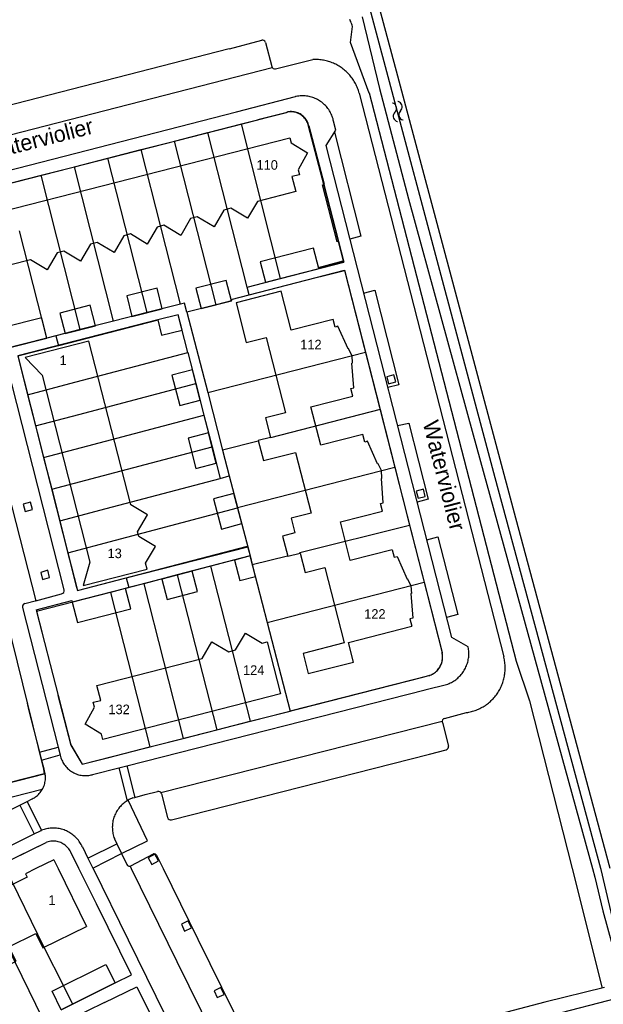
# Model space of a CAD drawing. Extents: x 123992 to 125854, y 449108 to 451911.
# Tile 117 of 175: x 125571 to 125663, y 450479 to 450633. Entities that reach past the tile are written whole.
import ezdxf
from ezdxf.enums import TextEntityAlignment as Align

# ---------------------------------------------------------------- set-up
doc = ezdxf.new("R2010")
doc.units = 0
for name, color, linetype in [('DEFAULT_113', 2, 'CONTINUOUS'), ('DEFAULT_117', 3, 'CONTINUOUS'), ('DEFAULT_21', 8, 'CONTINUOUS'), ('DEFAULT_23', 9, 'CONTINUOUS'), ('DEFAULT_4', 1, 'CONTINUOUS'), ('DEFAULT_48', 141, 'CONTINUOUS'), ('DEFAULT_5', 1, 'CONTINUOUS'), ('DEFAULT_7', 5, 'CONTINUOUS'), ('DEFAULT_79', 9, 'CONTINUOUS'), ('DEFAULT_80', 9, 'CONTINUOUS'), ('DEFAULT_99', 9, 'CONTINUOUS'), ('S05_WATER', 141, 'CONTINUOUS')]:
    doc.layers.add(name, color=color, linetype=linetype)

msp = doc.modelspace()

# ---------------------------------------------------------------- linework, layer by layer
at = {"layer": 'DEFAULT_21'}
for points in [[(125605.834, 450616.613), (125612.898, 450618.421)], [(125616.368, 450616.274), (125616.318, 450616.468), (125616.254, 450616.657), (125616.177, 450616.842), (125616.088, 450617.02), (125615.986, 450617.193), (125615.872, 450617.357), (125615.747, 450617.513), (125615.612, 450617.66), (125615.466, 450617.797), (125615.311, 450617.924), (125615.148, 450618.039), (125614.977, 450618.143), (125614.799, 450618.234), (125614.615, 450618.313), (125614.426, 450618.379), (125614.233, 450618.431), (125614.037, 450618.469), (125613.839, 450618.494), (125613.639, 450618.505), (125613.439, 450618.501), (125613.24, 450618.484), (125613.042, 450618.453), (125612.898, 450618.421)], [(125600.594, 450615.272), (125605.834, 450616.613)], [(125611.977, 450592.42), (125605.834, 450616.613)], [(125611.977, 450592.42), (125621.918, 450594.977), (125618.746, 450607.148), (125616.368, 450616.274)], [(125595.371, 450613.935), (125600.594, 450615.272)], [(125606.738, 450591.073), (125600.594, 450615.272)], [(125590.14, 450612.596), (125595.371, 450613.935)], [(125601.88, 450588.305), (125595.371, 450613.935)], [(125584.909, 450611.257), (125590.14, 450612.596)], [(125596.284, 450588.395), (125590.14, 450612.596)], [(125574.447, 450608.579), (125579.668, 450609.915)], [(125579.668, 450609.915), (125584.909, 450611.257)], [(125585.808, 450585.731), (125579.668, 450609.915)], [(125591.052, 450587.065), (125584.909, 450611.257)], [(125569.205, 450607.237), (125569.774, 450607.382), (125574.447, 450608.579)], [(125580.585, 450584.402), (125574.447, 450608.579)], [(125575.342, 450583.068), (125571.079, 450599.855)], [(125607.049, 450589.847), (125621.997, 450593.691), (125625.27, 450580.884)], [(125606.738, 450591.073), (125611.977, 450592.42)], [(125604.222, 450589.12), (125607.049, 450589.847)], [(125607.049, 450589.847), (125606.738, 450591.073)], [(125596.284, 450588.395), (125591.052, 450587.065)], [(125597.298, 450587.128), (125596.927, 450588.559), (125596.284, 450588.395)], [(125601.88, 450588.305), (125597.298, 450587.128)], [(125604.222, 450589.12), (125604.273, 450588.919), (125601.88, 450588.305)], [(125597.46, 450580.842), (125595.951, 450586.738), (125592.743, 450585.941), (125592.761, 450585.87), (125577.204, 450581.877)], [(125591.052, 450587.065), (125585.808, 450585.731)], [(125597.298, 450587.128), (125600.558, 450574.562)], [(125585.808, 450585.731), (125580.585, 450584.402)], [(125580.585, 450584.402), (125576.751, 450583.426)], [(125575.342, 450583.068), (125568.353, 450581.29)], [(125576.751, 450583.426), (125575.342, 450583.068)], [(125576.751, 450583.426), (125577.204, 450581.877)], [(125577.204, 450581.877), (125570.798, 450580.233), (125572.337, 450574.209)], [(125578.939, 450575.952), (125597.46, 450580.842)], [(125597.46, 450580.842), (125598.712, 450575.95)], [(125600.558, 450574.562), (125625.27, 450580.884)], [(125625.27, 450580.884), (125627.568, 450571.894)], [(125572.337, 450574.209), (125578.939, 450575.952)], [(125580.358, 450571.104), (125598.712, 450575.95)], [(125598.712, 450575.95), (125599.979, 450570.999)], [(125600.558, 450574.562), (125602.905, 450565.515)], [(125572.337, 450574.209), (125573.587, 450569.317)], [(125627.568, 450571.894), (125610.418, 450567.458), (125610.398, 450567.538), (125608.47, 450567.043), (125608.491, 450566.96), (125602.905, 450565.515)], [(125627.568, 450571.894), (125629.877, 450562.86)], [(125573.587, 450569.317), (125580.358, 450571.104)], [(125581.795, 450566.198), (125599.979, 450570.999)], [(125599.979, 450570.999), (125601.243, 450566.059)], [(125573.587, 450569.317), (125574.852, 450564.366)], [(125574.852, 450564.366), (125581.795, 450566.198)], [(125583.228, 450561.302), (125601.243, 450566.059)], [(125601.243, 450566.059), (125602.51, 450561.108)], [(125602.905, 450565.515), (125603.949, 450561.488)], [(125574.852, 450564.366), (125576.115, 450559.424)], [(125605.226, 450556.565), (125629.877, 450562.86)], [(125629.877, 450562.86), (125632.193, 450553.8)], [(125576.115, 450559.424), (125583.228, 450561.302)], [(125584.665, 450556.396), (125602.51, 450561.108)], [(125602.51, 450561.108), (125603.949, 450561.488)], [(125603.949, 450561.488), (125605.226, 450556.565)], [(125576.115, 450559.424), (125577.38, 450554.473)], [(125577.38, 450554.473), (125584.665, 450556.396)], [(125586.115, 450551.442), (125605.245, 450556.492)], [(125605.226, 450556.565), (125605.245, 450556.492)], [(125605.245, 450556.492), (125606.827, 450550.396)], [(125577.38, 450554.473), (125578.658, 450549.474)], [(125607.548, 450547.615), (125613.083, 450549.004), (125613.102, 450548.93), (125615.039, 450549.424), (125615.022, 450549.491), (125632.193, 450553.8)], [(125632.193, 450553.8), (125634.484, 450544.839)], [(125578.658, 450549.474), (125586.115, 450551.442)], [(125587.785, 450545.527), (125606.827, 450550.396)], [(125606.827, 450550.396), (125607.2, 450548.958)], [(125578.658, 450549.474), (125580.165, 450543.578), (125587.785, 450545.527)], [(125607.2, 450548.958), (125601, 450547.345)], [(125607.2, 450548.958), (125607.548, 450547.615)], [(125601, 450547.345), (125595.772, 450545.985)], [(125601, 450547.345), (125607.213, 450523.072)], [(125607.548, 450547.615), (125609.895, 450538.568)], [(125587.785, 450545.527), (125588.198, 450544.014)], [(125595.772, 450545.985), (125590.536, 450544.623)], [(125595.772, 450545.985), (125601.982, 450521.736)], [(125588.198, 450544.014), (125585.311, 450543.263)], [(125590.536, 450544.623), (125588.198, 450544.014)], [(125590.536, 450544.623), (125596.74, 450520.398)], [(125609.895, 450538.568), (125634.484, 450544.839)], [(125634.484, 450544.839), (125637.295, 450533.843)], [(125585.311, 450543.263), (125573.755, 450540.257), (125577.115, 450527.136), (125579.092, 450519.415), (125580.887, 450516.351), (125584.86, 450517.365), (125591.507, 450519.062)], [(125585.311, 450543.263), (125591.507, 450519.062)], [(125557.192, 450536.077), (125569.058, 450539.112), (125574.837, 450515.559), (125574.937, 450514.855), (125563.405, 450511.906)], [(125609.895, 450538.568), (125613.499, 450524.677)], [(125635.198, 450530.21), (125635.387, 450530.274), (125635.572, 450530.35), (125635.752, 450530.438), (125635.925, 450530.538), (125636.092, 450530.649), (125636.25, 450530.77), (125636.401, 450530.902), (125636.543, 450531.043), (125636.675, 450531.193), (125636.797, 450531.351), (125636.909, 450531.517), (125637.009, 450531.69), (125637.098, 450531.869), (125637.176, 450532.053), (125637.241, 450532.243), (125637.293, 450532.435), (125637.333, 450532.631), (125637.36, 450532.83), (125637.374, 450533.029), (125637.375, 450533.229), (125637.363, 450533.429), (125637.338, 450533.627), (125637.3, 450533.823), (125637.295, 450533.843)], [(125635.198, 450530.21), (125613.499, 450524.677)], [(125607.213, 450523.072), (125613.499, 450524.677)], [(125601.982, 450521.736), (125607.213, 450523.072)], [(125594.818, 450519.907), (125596.74, 450520.398)], [(125596.74, 450520.398), (125601.982, 450521.736)], [(125591.507, 450519.062), (125594.818, 450519.907)], [(125568.508, 450500.791), (125575.232, 450504.101)], [(125579.093, 450502.599), (125578.999, 450502.776), (125578.894, 450502.946), (125578.778, 450503.108), (125578.651, 450503.263), (125578.515, 450503.41), (125578.369, 450503.547), (125578.215, 450503.674), (125578.053, 450503.791), (125577.883, 450503.897), (125577.707, 450503.992), (125577.525, 450504.075), (125577.338, 450504.146), (125577.147, 450504.204), (125576.953, 450504.25), (125576.756, 450504.284), (125576.557, 450504.304), (125576.357, 450504.311), (125576.157, 450504.305), (125575.958, 450504.286), (125575.76, 450504.254), (125575.566, 450504.21), (125575.374, 450504.152), (125575.232, 450504.101)], [(125580.393, 450500), (125579.093, 450502.599)], [(125568.894, 450500), (125574.898, 450487.683)], [(125583.14, 450494.511), (125580.393, 450500)], [(125574.74, 450476.506), (125563.923, 450498.533)], [(125586.048, 450482.099), (125588.615, 450483.391), (125583.14, 450494.511)], [(125574.898, 450487.683), (125577.957, 450481.666)], [(125579.384, 450478.791), (125586.048, 450482.099)], [(125577.957, 450481.666), (125579.384, 450478.791)], [(125584.385, 450479.047), (125589.478, 450481.477), (125593.597, 450473.129)], [(125584.385, 450479.047), (125576.096, 450474.98)], [(125577.601, 450477.906), (125579.384, 450478.791)]]:
    msp.add_lwpolyline(points, dxfattribs=at)
at = {"layer": 'DEFAULT_23'}
for points in [[(125662.164, 450500), (125645.583, 450561.186), (125620.353, 450655.735), (125605.493, 450710.943)], [(125685.862, 450411.336), (125674.461, 450453.195), (125666.784, 450481.852), (125664.343, 450490.721), (125662.206, 450499.846), (125662.164, 450500)]]:
    msp.add_lwpolyline(points, dxfattribs=at)
at = {"layer": 'DEFAULT_4'}
for points in [[(125563.53, 450601.676), (125613.453, 450614.455), (125613.655, 450613.669), (125616.204, 450612.072)], [(125616.204, 450612.072), (125614.728, 450609.449), (125614.927, 450608.662), (125613.762, 450608.367), (125614.359, 450606.025), (125608.342, 450604.484), (125606.795, 450601.837), (125604.167, 450603.414), (125603.102, 450603.136), (125601.564, 450600.494), (125598.93, 450602.068), (125597.876, 450601.792), (125596.332, 450599.153), (125593.701, 450600.741), (125592.65, 450600.457), (125591.1, 450597.811), (125588.47, 450599.382), (125587.423, 450599.111), (125585.882, 450596.462), (125583.248, 450598.045), (125582.191, 450597.774), (125580.643, 450595.127), (125578.018, 450596.701), (125576.956, 450596.434), (125575.418, 450593.783), (125572.78, 450595.353), (125566.766, 450593.816)], [(125617.953, 450593.957), (125617.14, 450597.151), (125608.783, 450595.009), (125609.606, 450591.811), (125617.953, 450593.957)], [(125612.074, 450590.406), (125605.007, 450588.589)], [(125623.128, 450580.336), (125622.633, 450581.429), (125622.557, 450581.399), (125620.977, 450584.922), (125620.547, 450584.814), (125620.233, 450585.989), (125613.647, 450584.297), (125612.074, 450590.406)], [(125582.976, 450585.023), (125582.161, 450588.214), (125577.397, 450587.005), (125578.21, 450583.809), (125582.976, 450585.023)], [(125605.007, 450588.589), (125606.599, 450582.393), (125609.715, 450583.191), (125612.732, 450571.397), (125609.614, 450570.598), (125610.398, 450567.538), (125608.47, 450567.043), (125609.282, 450563.887), (125614.317, 450565.182), (125616.764, 450555.676), (125613.648, 450554.876), (125614.235, 450552.582), (125612.294, 450552.086), (125613.102, 450548.93), (125615.039, 450549.425), (125615.822, 450546.363), (125618.94, 450547.161), (125621.963, 450535.357), (125615.496, 450533.7), (125616.304, 450530.539), (125623.387, 450532.35), (125622.604, 450535.413), (125632.549, 450537.955)], [(125575.362, 450583.071), (125574.553, 450586.267), (125568.548, 450584.732), (125569.361, 450581.546), (125575.362, 450583.071)], [(125592.399, 450550.452), (125589.756, 450552), (125589.56, 450552.759), (125591.147, 450555.385), (125588.5, 450556.946), (125581.937, 450582.576), (125571.956, 450580.015), (125574.631, 450577.277), (125582.107, 450548.016), (125581.07, 450544.325), (125591.057, 450546.88), (125590.815, 450547.817), (125592.399, 450550.452)], [(125629.489, 450549.945), (125622.907, 450548.253), (125621.355, 450554.292), (125627.938, 450555.981), (125627.637, 450557.154), (125628.068, 450557.264), (125627.769, 450561.119), (125627.856, 450561.129), (125627.769, 450562.322), (125627.268, 450563.416), (125627.182, 450563.39), (125625.601, 450566.921), (125625.163, 450566.807), (125624.853, 450567.977), (125618.27, 450566.287), (125616.729, 450572.299), (125623.312, 450573.987), (125623.011, 450575.167), (125623.437, 450575.278), (125623.125, 450579.131)], [(125623.128, 450580.336), (125623.215, 450579.138), (125623.125, 450579.131)], [(125629.489, 450549.945), (125629.789, 450548.767), (125630.223, 450548.88), (125631.803, 450545.349), (125631.884, 450545.39), (125632.383, 450544.304), (125632.474, 450543.105), (125632.389, 450543.095), (125632.682, 450539.24), (125632.249, 450539.13), (125632.549, 450537.955)], [(125588.512, 450540.682), (125587.685, 450543.873), (125579.338, 450541.717), (125580.164, 450538.526), (125588.512, 450540.682)], [(125611.967, 450527.369), (125584.117, 450520.25), (125583.915, 450521.035), (125581.364, 450522.634), (125582.827, 450525.263), (125582.631, 450526.05), (125583.792, 450526.345), (125583.196, 450528.689), (125599.68, 450532.899), (125601.228, 450535.54), (125603.864, 450533.975), (125604.913, 450534.239), (125606.46, 450536.889), (125609.094, 450535.308), (125609.882, 450535.509), (125611.967, 450527.369)], [(125576.442, 450501.388), (125573.63, 450500)], [(125576.435, 450501.378), (125577.114, 450500)], [(125573.63, 450500), (125572.034, 450499.212), (125572.3, 450498.674)], [(125577.114, 450500), (125581.565, 450490.963)], [(125572.3, 450498.674), (125565.675, 450495.424)], [(125527.112, 450464.176), (125556.254, 450478.512), (125555.151, 450480.755), (125559.35, 450482.821), (125560.453, 450480.577), (125570.529, 450485.534), (125569.426, 450487.777), (125573.616, 450489.838), (125574.719, 450487.595), (125581.565, 450490.963)], [(125586.048, 450482.099), (125577.601, 450477.906), (125576.215, 450480.801), (125584.621, 450484.974)], [(125584.621, 450484.974), (125586.048, 450482.099)]]:
    msp.add_lwpolyline(points, dxfattribs=at)
at = {"layer": 'DEFAULT_48'}
for points in [[(125663.624, 450500), (125648.822, 450554.861), (125630.354, 450624.07), (125615.954, 450677.76), (125608.274, 450709.679), (125608.39, 450711.918), (125610.385, 450713.721), (125616.235, 450717.311), (125624.883, 450721.306), (125668.016, 450744.939), (125669.954, 450745.143), (125670.997, 450743.38), (125673.607, 450730.998), (125677.982, 450731.71)], [(125624.756, 450633.385), (125627.47, 450622.187)], [(125627.47, 450622.187), (125632.032, 450604.885), (125642.176, 450567.944), (125660.865, 450500)], [(125660.865, 450500), (125660.865, 450499.999), (125661.234, 450498.659), (125662.498, 450493.406), (125663.922, 450488.071), (125664.489, 450484.012)], [(125662.709, 450481.378), (125653.412, 450479.071), (125647.435, 450477.528), (125641.077, 450475.864), (125633.8, 450473.94), (125628.443, 450472.277), (125621.146, 450469.774), (125616.269, 450468.251), (125616.77, 450466.573), (125623.128, 450468.217), (125628.024, 450469.819), (125633.802, 450471.762), (125638.96, 450473.025), (125647.337, 450475.09), (125651.175, 450476.312), (125654.613, 450477.094), (125664.671, 450479.724)]]:
    msp.add_lwpolyline(points, dxfattribs=at)
at = {"layer": 'DEFAULT_5'}
for points in [[(125604.273, 450588.919), (125603.457, 450592.114), (125598.692, 450590.884), (125599.514, 450587.697), (125604.273, 450588.919)], [(125593.446, 450587.673), (125592.634, 450590.88), (125587.879, 450589.673), (125588.676, 450586.47), (125593.446, 450587.673)], [(125596.564, 450584.31), (125595.951, 450586.738), (125592.743, 450585.941), (125593.348, 450583.513), (125596.564, 450584.31)], [(125599.366, 450573.364), (125598.154, 450578.1), (125594.958, 450577.284), (125596.172, 450572.543), (125599.366, 450573.364)], [(125601.904, 450563.477), (125600.678, 450568.23), (125597.483, 450567.405), (125598.71, 450562.651), (125601.904, 450563.477)], [(125605.891, 450554.023), (125604.658, 450558.758), (125601.462, 450557.915), (125602.701, 450553.158), (125605.891, 450554.023)], [(125608.028, 450545.767), (125607.196, 450548.961), (125604.781, 450548.33), (125605.593, 450545.133), (125608.028, 450545.767)], [(125598.962, 450543.411), (125598.124, 450546.594), (125593.368, 450545.343), (125594.208, 450542.155), (125598.962, 450543.411)]]:
    msp.add_lwpolyline(points, dxfattribs=at)
at = {"layer": 'DEFAULT_7'}
msp.add_lwpolyline([(125586.048, 450482.099), (125588.615, 450483.391), (125583.14, 450494.511)], dxfattribs=at)
at = {"layer": 'DEFAULT_79'}
for points in [[(125623.224, 450631.87), (125623.181, 450632.065), (125623.128, 450632.258), (125623.065, 450632.448), (125622.992, 450632.634), (125622.908, 450632.816), (125622.816, 450632.993)], [(125625.863, 450621.447), (125622.932, 450629.351), (125623.224, 450631.87)], [(125565.693, 450613.92), (125610.674, 450625.459)], [(125625.841, 450621.481), (125648.909, 450532.467), (125650.977, 450526.272), (125657.643, 450500)], [(125620.435, 450615.35), (125624.566, 450599.027), (125622.836, 450598.581)], [(125624.989, 450590.134), (125626.727, 450590.572), (125630.497, 450575.784), (125628.779, 450575.322)], [(125564.253, 450578.548), (125573.612, 450541.953)], [(125630.288, 450569.412), (125632.055, 450569.764), (125635.105, 450557.851), (125633.375, 450557.395)], [(125634.879, 450551.514), (125636.622, 450551.958), (125639.739, 450539.786), (125637.985, 450539.35)], [(125593.23, 450511.904), (125637.28, 450523.11)], [(125574.211, 450518.238), (125577.131, 450519.012)], [(125574.526, 450517.007), (125577.442, 450517.798)], [(125586.658, 450515.773), (125587.96, 450510.646)], [(125587.883, 450516.085), (125589.143, 450511.153)], [(125571.124, 450509.965), (125573.396, 450505.454)], [(125572.268, 450510.53), (125574.512, 450505.995)], [(125581.783, 450501.668), (125586.327, 450503.897)], [(125582.57, 450500.071), (125587.062, 450502.367)], [(125588.389, 450500.386), (125588.579, 450500)], [(125588.579, 450500), (125595.721, 450485.486), (125601.425, 450473.903), (125608.948, 450458.654), (125619.636, 450436.96)], [(125657.643, 450500), (125662.391, 450481.289)]]:
    msp.add_lwpolyline(points, dxfattribs=at)
at = {"layer": 'DEFAULT_80'}
for points in [[(125621.044, 450598.192), (125620.845, 450598.134), (125618.566, 450607.099), (125618.771, 450607.151), (125621.044, 450598.192)], [(125617.901, 450594.159), (125621.808, 450595.167), (125621.863, 450594.965), (125617.953, 450593.957)]]:
    msp.add_lwpolyline(points, dxfattribs=at)
at = {"layer": 'DEFAULT_99'}
for points in [[(125565.134, 450618.463), (125603.944, 450628.409)], [(125603.952, 450628.395), (125609.019, 450629.706)], [(125609.64, 450629.384), (125609.538, 450629.554), (125609.379, 450629.673), (125609.186, 450629.723), (125609.019, 450629.706)], [(125609.64, 450629.384), (125610.588, 450625.628)], [(125610.588, 450625.628), (125610.671, 450625.448), (125610.818, 450625.313), (125611.005, 450625.247), (125611.196, 450625.256)], [(125611.196, 450625.256), (125617.053, 450626.708)], [(125624.316, 450621.453), (125624.26, 450621.645), (125624.198, 450621.835), (125624.131, 450622.024), (125624.059, 450622.21), (125623.982, 450622.395), (125623.899, 450622.577), (125623.812, 450622.757), (125623.72, 450622.934), (125623.622, 450623.109), (125623.52, 450623.281), (125623.414, 450623.45), (125623.302, 450623.616), (125623.186, 450623.779), (125623.065, 450623.938), (125622.94, 450624.095), (125622.811, 450624.247), (125622.678, 450624.396), (125622.54, 450624.541), (125622.399, 450624.683), (125622.253, 450624.82), (125622.104, 450624.953), (125621.952, 450625.082), (125621.795, 450625.207), (125621.635, 450625.328), (125621.472, 450625.443), (125621.306, 450625.555), (125621.137, 450625.661), (125620.965, 450625.763), (125620.79, 450625.86), (125620.613, 450625.952), (125620.433, 450626.04), (125620.25, 450626.122), (125620.066, 450626.199), (125619.879, 450626.271), (125619.691, 450626.337), (125619.5, 450626.399), (125619.308, 450626.455), (125619.115, 450626.505), (125618.92, 450626.551), (125618.724, 450626.591), (125618.527, 450626.625), (125618.329, 450626.654), (125618.13, 450626.677), (125617.931, 450626.695), (125617.732, 450626.708), (125617.532, 450626.714), (125617.332, 450626.716), (125617.132, 450626.711), (125617.053, 450626.708)], [(125605.074, 450618.519), (125614.344, 450620.889)], [(125620.288, 450617.023), (125620.245, 450617.218), (125620.195, 450617.412), (125620.137, 450617.603), (125620.071, 450617.792), (125619.997, 450617.978), (125619.916, 450618.161), (125619.828, 450618.34), (125619.732, 450618.516), (125619.63, 450618.688), (125619.52, 450618.855), (125619.404, 450619.018), (125619.282, 450619.176), (125619.153, 450619.329), (125619.018, 450619.477), (125618.877, 450619.619), (125618.731, 450619.755), (125618.579, 450619.885), (125618.422, 450620.009), (125618.26, 450620.126), (125618.094, 450620.237), (125617.923, 450620.341), (125617.748, 450620.438), (125617.569, 450620.528), (125617.387, 450620.611), (125617.202, 450620.686), (125617.014, 450620.753), (125616.823, 450620.813), (125616.63, 450620.865), (125616.435, 450620.91), (125616.238, 450620.946), (125616.04, 450620.975), (125615.841, 450620.995), (125615.642, 450621.007), (125615.442, 450621.011), (125615.242, 450621.008), (125615.042, 450620.996), (125614.843, 450620.976), (125614.645, 450620.948), (125614.448, 450620.911), (125614.344, 450620.889)], [(125624.316, 450621.453), (125646.938, 450533.188)], [(125561.771, 450607.389), (125605.07, 450618.508)], [(125608.435, 450617.284), (125613.031, 450618.472)], [(125616.411, 450616.292), (125616.364, 450616.486), (125616.304, 450616.677), (125616.23, 450616.863), (125616.143, 450617.043), (125616.044, 450617.216), (125615.932, 450617.382), (125615.809, 450617.54), (125615.675, 450617.688), (125615.531, 450617.827), (125615.377, 450617.955), (125615.215, 450618.072), (125615.044, 450618.176), (125614.867, 450618.269), (125614.684, 450618.348), (125614.495, 450618.415), (125614.302, 450618.468), (125614.106, 450618.507), (125613.908, 450618.531), (125613.708, 450618.542), (125613.508, 450618.539), (125613.309, 450618.521), (125613.112, 450618.489), (125613.031, 450618.472)], [(125562.093, 450605.397), (125608.43, 450617.282)], [(125616.411, 450616.292), (125618.786, 450607.157)], [(125641.434, 450534.431), (125641.351, 450534.733), (125638.799, 450536.194), (125619.118, 450613.254), (125620.653, 450615.659), (125620.288, 450617.023)], [(125621.062, 450598.196), (125621.874, 450594.968)], [(125618.236, 450592.722), (125622.002, 450593.684), (125637.279, 450533.772)], [(125592.743, 450585.941), (125570.79, 450580.311), (125579.925, 450544.444)], [(125568.975, 450579.184), (125578.044, 450543.651)], [(125630.055, 450576.218), (125629.747, 450577.348), (125628.632, 450577.036), (125628.907, 450575.915), (125630.055, 450576.218)], [(125634.641, 450558.289), (125634.351, 450559.41), (125633.227, 450559.123), (125633.524, 450557.998), (125634.641, 450558.289)], [(125573.091, 450556.241), (125572.785, 450557.377), (125571.663, 450557.066), (125571.981, 450555.951), (125573.091, 450556.241)], [(125579.925, 450544.444), (125580.148, 450543.553), (125606.803, 450550.487), (125607.196, 450548.961)], [(125607.196, 450548.961), (125587.685, 450543.873)], [(125575.786, 450545.589), (125575.515, 450546.715), (125574.39, 450546.395), (125574.666, 450545.281), (125575.786, 450545.589)], [(125577.666, 450543.05), (125577.853, 450543.115), (125577.995, 450543.254), (125578.065, 450543.439), (125578.049, 450543.637), (125578.044, 450543.651)], [(125571.891, 450541.523), (125575.778, 450542.521)], [(125573.612, 450541.953), (125577.666, 450543.05)], [(125573.684, 450540.544), (125579.252, 450542.015), (125579.344, 450541.715)], [(125571.891, 450541.523), (125571.716, 450541.429), (125571.588, 450541.277), (125571.525, 450541.088), (125571.535, 450540.897)], [(125571.535, 450540.897), (125577.131, 450519.012)], [(125573.684, 450540.544), (125574.726, 450536.474)], [(125638.201, 450528.914), (125638.386, 450528.99), (125638.568, 450529.073), (125638.746, 450529.163), (125638.921, 450529.26), (125639.092, 450529.364), (125639.259, 450529.474), (125639.422, 450529.591), (125639.579, 450529.714), (125639.732, 450529.843), (125639.88, 450529.977), (125640.022, 450530.118), (125640.159, 450530.264), (125640.29, 450530.415), (125640.415, 450530.571), (125640.534, 450530.732), (125640.647, 450530.897), (125640.753, 450531.066), (125640.852, 450531.24), (125640.945, 450531.417), (125641.031, 450531.598), (125641.109, 450531.782), (125641.181, 450531.969), (125641.245, 450532.158), (125641.301, 450532.35), (125641.351, 450532.544), (125641.392, 450532.739), (125641.426, 450532.936), (125641.452, 450533.135), (125641.471, 450533.334), (125641.482, 450533.533), (125641.485, 450533.733), (125641.48, 450533.933), (125641.467, 450534.133), (125641.447, 450534.332), (125641.434, 450534.431)], [(125635.209, 450530.226), (125635.399, 450530.29), (125635.583, 450530.366), (125635.763, 450530.454), (125635.936, 450530.554), (125636.102, 450530.666), (125636.26, 450530.788), (125636.41, 450530.92), (125636.551, 450531.062), (125636.682, 450531.213), (125636.803, 450531.372), (125636.913, 450531.54), (125637.011, 450531.714), (125637.098, 450531.894), (125637.172, 450532.079), (125637.234, 450532.269), (125637.284, 450532.463), (125637.32, 450532.66), (125637.343, 450532.858), (125637.353, 450533.058), (125637.35, 450533.258), (125637.333, 450533.457), (125637.303, 450533.655), (125637.279, 450533.772)], [(125641.101, 450524.441), (125641.299, 450524.471), (125641.495, 450524.507), (125641.691, 450524.549), (125641.885, 450524.596), (125642.078, 450524.648), (125642.27, 450524.706), (125642.46, 450524.77), (125642.647, 450524.838), (125642.833, 450524.912), (125643.017, 450524.992), (125643.198, 450525.076), (125643.377, 450525.166), (125643.553, 450525.261), (125643.726, 450525.36), (125643.897, 450525.465), (125644.064, 450525.574), (125644.228, 450525.688), (125644.389, 450525.807), (125644.547, 450525.93), (125644.701, 450526.058), (125644.851, 450526.19), (125644.998, 450526.326), (125645.14, 450526.466), (125645.278, 450526.611), (125645.413, 450526.759), (125645.543, 450526.911), (125645.668, 450527.066), (125645.79, 450527.226), (125645.906, 450527.388), (125646.018, 450527.554), (125646.125, 450527.723), (125646.228, 450527.894), (125646.325, 450528.069), (125646.418, 450528.246), (125646.505, 450528.426), (125646.587, 450528.609), (125646.664, 450528.793), (125646.736, 450528.98), (125646.802, 450529.169), (125646.863, 450529.359), (125646.918, 450529.551), (125646.968, 450529.745), (125647.013, 450529.94), (125647.052, 450530.136), (125647.085, 450530.333), (125647.113, 450530.531), (125647.135, 450530.73), (125647.151, 450530.929), (125647.162, 450531.129), (125647.167, 450531.329), (125647.166, 450531.529), (125647.16, 450531.729), (125647.148, 450531.929), (125647.13, 450532.128), (125647.107, 450532.326), (125647.078, 450532.524), (125647.043, 450532.721), (125647.003, 450532.917), (125646.957, 450533.112), (125646.938, 450533.188)], [(125577.097, 450527.147), (125579.139, 450519.327), (125580.868, 450516.362), (125634.256, 450529.987)], [(125634.253, 450529.988), (125635.209, 450530.226)], [(125634.607, 450527.982), (125638.201, 450528.914)], [(125587.883, 450516.085), (125634.613, 450527.985)], [(125572.254, 450525.912), (125572.497, 450524.926), (125574.211, 450518.238)], [(125637.67, 450523.533), (125637.492, 450523.445), (125637.363, 450523.294), (125637.304, 450523.104), (125637.325, 450522.907), (125637.326, 450522.903)], [(125637.67, 450523.533), (125641.101, 450524.441)], [(125637.326, 450522.903), (125638.291, 450519.203)], [(125577.131, 450519.012), (125577.442, 450517.798)], [(125637.928, 450518.608), (125638.103, 450518.702), (125638.231, 450518.854), (125638.294, 450519.043), (125638.291, 450519.203)], [(125574.211, 450518.238), (125574.526, 450517.007)], [(125577.442, 450517.798), (125577.455, 450517.749)], [(125577.455, 450517.749), (125577.503, 450517.555), (125577.56, 450517.363), (125577.627, 450517.175), (125577.702, 450516.99), (125577.787, 450516.809), (125577.881, 450516.632), (125577.983, 450516.46), (125578.094, 450516.293), (125578.213, 450516.133), (125578.339, 450515.978), (125578.473, 450515.829), (125578.614, 450515.688), (125578.762, 450515.553), (125578.917, 450515.426), (125579.077, 450515.307), (125579.244, 450515.196), (125579.415, 450515.093), (125579.591, 450514.998), (125579.772, 450514.913), (125579.957, 450514.836), (125580.145, 450514.769), (125580.337, 450514.711), (125580.531, 450514.663), (125580.727, 450514.624), (125580.925, 450514.595), (125581.124, 450514.576), (125581.324, 450514.566), (125581.524, 450514.567), (125581.723, 450514.577), (125581.922, 450514.597), (125582.12, 450514.627), (125582.316, 450514.667), (125582.51, 450514.716), (125582.537, 450514.724)], [(125594.866, 450507.646), (125635.321, 450517.952)], [(125635.333, 450517.911), (125637.928, 450518.608)], [(125574.526, 450517.007), (125574.884, 450515.615)], [(125582.537, 450514.724), (125586.658, 450515.773)], [(125586.658, 450515.773), (125587.883, 450516.085)], [(125516.991, 450500), (125575.148, 450514.917)], [(125573.058, 450510.92), (125573.235, 450511.013), (125573.407, 450511.115), (125573.573, 450511.226), (125573.733, 450511.346), (125573.887, 450511.474), (125574.033, 450511.611), (125574.172, 450511.755), (125574.302, 450511.906), (125574.425, 450512.064), (125574.538, 450512.229), (125574.643, 450512.399), (125574.738, 450512.575), (125574.824, 450512.756), (125574.9, 450512.941), (125574.966, 450513.129), (125575.021, 450513.321), (125575.067, 450513.516), (125575.101, 450513.713), (125575.125, 450513.912), (125575.138, 450514.111), (125575.141, 450514.311), (125575.132, 450514.511), (125575.113, 450514.71), (125575.084, 450514.908), (125575.043, 450515.104), (125574.993, 450515.297), (125574.931, 450515.488), (125574.884, 450515.615)], [(125525.987, 450500), (125574.644, 450512.443)], [(125588.822, 450511.064), (125589.143, 450511.153)], [(125589.143, 450511.153), (125590.758, 450511.602)], [(125590.758, 450511.602), (125592.707, 450512.099)], [(125593.308, 450511.717), (125593.228, 450511.899), (125593.084, 450512.036), (125592.898, 450512.105), (125592.707, 450512.099)], [(125593.308, 450511.717), (125594.264, 450507.99)], [(125550.925, 450500), (125571.124, 450509.965)], [(125571.124, 450509.965), (125572.268, 450510.53)], [(125572.268, 450510.53), (125573.058, 450510.92)], [(125587.96, 450510.646), (125587.792, 450510.538), (125587.628, 450510.423), (125587.469, 450510.302), (125587.315, 450510.175), (125587.166, 450510.041), (125587.023, 450509.901), (125586.886, 450509.756), (125586.755, 450509.605), (125586.63, 450509.449), (125586.511, 450509.287), (125586.399, 450509.122), (125586.294, 450508.951), (125586.196, 450508.777), (125586.106, 450508.599), (125586.022, 450508.417), (125585.946, 450508.232), (125585.878, 450508.044), (125585.818, 450507.853), (125585.765, 450507.661), (125585.72, 450507.466), (125585.683, 450507.269), (125585.654, 450507.071), (125585.633, 450506.872), (125585.621, 450506.673), (125585.616, 450506.473), (125585.62, 450506.273), (125585.632, 450506.073), (125585.652, 450505.874), (125585.68, 450505.676), (125585.716, 450505.48), (125585.76, 450505.284), (125585.812, 450505.091), (125585.872, 450504.901), (125585.939, 450504.712), (125585.955, 450504.672)], [(125587.062, 450502.367), (125591.147, 450504.336), (125588.078, 450510.716)], [(125588.822, 450511.064), (125588.636, 450510.991), (125588.453, 450510.911), (125588.273, 450510.823), (125588.097, 450510.727), (125587.96, 450510.646)], [(125594.264, 450507.99), (125594.357, 450507.814), (125594.511, 450507.689), (125594.702, 450507.633), (125594.866, 450507.646)], [(125562.353, 450500), (125565.627, 450501.604), (125573.396, 450505.454)], [(125573.396, 450505.454), (125574.354, 450505.929)], [(125574.354, 450505.929), (125574.432, 450505.962), (125574.512, 450505.995)], [(125580.922, 450503.415), (125580.836, 450503.595), (125580.742, 450503.772), (125580.641, 450503.945), (125580.534, 450504.114), (125580.42, 450504.278), (125580.299, 450504.438), (125580.173, 450504.592), (125580.04, 450504.742), (125579.901, 450504.886), (125579.757, 450505.024), (125579.607, 450505.157), (125579.452, 450505.283), (125579.292, 450505.403), (125579.128, 450505.517), (125578.959, 450505.624), (125578.786, 450505.724), (125578.609, 450505.817), (125578.428, 450505.904), (125578.244, 450505.982), (125578.058, 450506.054), (125577.868, 450506.118), (125577.676, 450506.174), (125577.482, 450506.223), (125577.286, 450506.263), (125577.089, 450506.296), (125576.891, 450506.321), (125576.692, 450506.338), (125576.492, 450506.348), (125576.292, 450506.349), (125576.092, 450506.342), (125575.892, 450506.327), (125575.694, 450506.304), (125575.496, 450506.274), (125575.3, 450506.235), (125575.105, 450506.189), (125574.913, 450506.135), (125574.723, 450506.073), (125574.535, 450506.004), (125574.512, 450505.995)], [(125566.901, 450500), (125575.232, 450504.101)], [(125579.093, 450502.599), (125578.999, 450502.776), (125578.894, 450502.946), (125578.778, 450503.108), (125578.651, 450503.263), (125578.515, 450503.41), (125578.369, 450503.547), (125578.215, 450503.674), (125578.053, 450503.791), (125577.883, 450503.897), (125577.707, 450503.992), (125577.525, 450504.075), (125577.338, 450504.146), (125577.147, 450504.204), (125576.953, 450504.25), (125576.756, 450504.284), (125576.557, 450504.304), (125576.357, 450504.311), (125576.157, 450504.305), (125575.958, 450504.286), (125575.76, 450504.254), (125575.566, 450504.21), (125575.374, 450504.152), (125575.232, 450504.101)], [(125580.922, 450503.415), (125581.783, 450501.668)], [(125585.955, 450504.672), (125586.327, 450503.897)], [(125586.327, 450503.897), (125587.062, 450502.367)], [(125580.393, 450500), (125579.093, 450502.599)], [(125587.062, 450502.367), (125587.892, 450500.641)], [(125588.503, 450500.429), (125592.081, 450502.301)], [(125592.858, 450501.22), (125592.302, 450502.248), (125591.253, 450501.716), (125591.808, 450500.663), (125592.858, 450501.22)], [(125592.515, 450502.137), (125592.373, 450502.274), (125592.18, 450502.319), (125592.081, 450502.301)], [(125592.515, 450502.137), (125593.571, 450500)], [(125581.783, 450501.668), (125582.57, 450500.071)], [(125587.892, 450500.641), (125588.009, 450500.481), (125588.184, 450500.389), (125588.382, 450500.385), (125588.389, 450500.386)], [(125588.389, 450500.386), (125588.447, 450500.403), (125588.503, 450500.429)], [(125583.14, 450494.511), (125580.393, 450500)], [(125582.57, 450500.071), (125582.605, 450500)], [(125582.605, 450500), (125588.1, 450488.857), (125595.318, 450474.169), (125602.569, 450459.438), (125610.394, 450443.559), (125617.027, 450430.144)], [(125593.571, 450500), (125599.038, 450488.94), (125606.495, 450473.801), (125614.3, 450458.016), (125621.126, 450444.128), (125623.577, 450439.201)], [(125598.035, 450490.756), (125597.51, 450491.837), (125596.459, 450491.292), (125596.944, 450490.197), (125598.035, 450490.756)], [(125584.385, 450479.047), (125589.478, 450481.477), (125594.292, 450471.72), (125600.568, 450459.016), (125607.049, 450445.821), (125614.357, 450430.967)], [(125603.162, 450480.318), (125602.609, 450481.392), (125601.556, 450480.858), (125602.071, 450479.833), (125603.162, 450480.318)]]:
    msp.add_lwpolyline(points, dxfattribs=at)
at = {"layer": 'S05_WATER'}
for points in [[(125629.902, 450618.437), (125630.03, 450618.589), (125630.119, 450618.768), (125630.164, 450618.962), (125630.163, 450619.162), (125630.115, 450619.355), (125630.024, 450619.533), (125629.893, 450619.684), (125629.731, 450619.8), (125629.546, 450619.875), (125629.51, 450619.884)], [(125630.77, 450618.671), (125630.899, 450618.824), (125630.988, 450619.003), (125631.033, 450619.197), (125631.032, 450619.397), (125630.984, 450619.59), (125630.892, 450619.768), (125630.762, 450619.919), (125630.6, 450620.035), (125630.415, 450620.11), (125630.379, 450620.119)], [(125629.902, 450618.437), (125629.773, 450618.284), (125629.684, 450618.105), (125629.639, 450617.911), (125629.64, 450617.711), (125629.688, 450617.518), (125629.78, 450617.34), (125629.91, 450617.189), (125630.072, 450617.073), (125630.257, 450616.998), (125630.293, 450616.989)], [(125630.77, 450618.671), (125630.642, 450618.519), (125630.553, 450618.34), (125630.508, 450618.146), (125630.509, 450617.946), (125630.557, 450617.753), (125630.648, 450617.575), (125630.779, 450617.424), (125630.941, 450617.308), (125631.126, 450617.233), (125631.162, 450617.224)]]:
    msp.add_lwpolyline(points, dxfattribs=at)

# ---------------------------------------------------------------- texts
at = {"layer": 'DEFAULT_113'}
for s, p in [('110', (125609.882, 450610.191)), ('112', (125616.738, 450582.067)), ('1', (125577.913, 450579.606)), ('13', (125585.988, 450549.373)), ('122', (125626.757, 450539.881)), ('124', (125607.773, 450531.092)), ('132', (125586.68, 450524.94)), ('1', (125576.15, 450495.078))]:
    msp.add_text(s, height=1.5, dxfattribs=at).set_placement(p, align=Align.MIDDLE_CENTER)
at = {"layer": 'DEFAULT_117'}
for rotation, p in [(14.35578, (125573.982, 450614.195)), (284.35578, (125637.639, 450561.567))]:
    msp.add_text('Waterviolier', height=2.5, rotation=rotation, dxfattribs=at).set_placement(p, align=Align.MIDDLE_CENTER)

doc.saveas('drawing.dxf')
